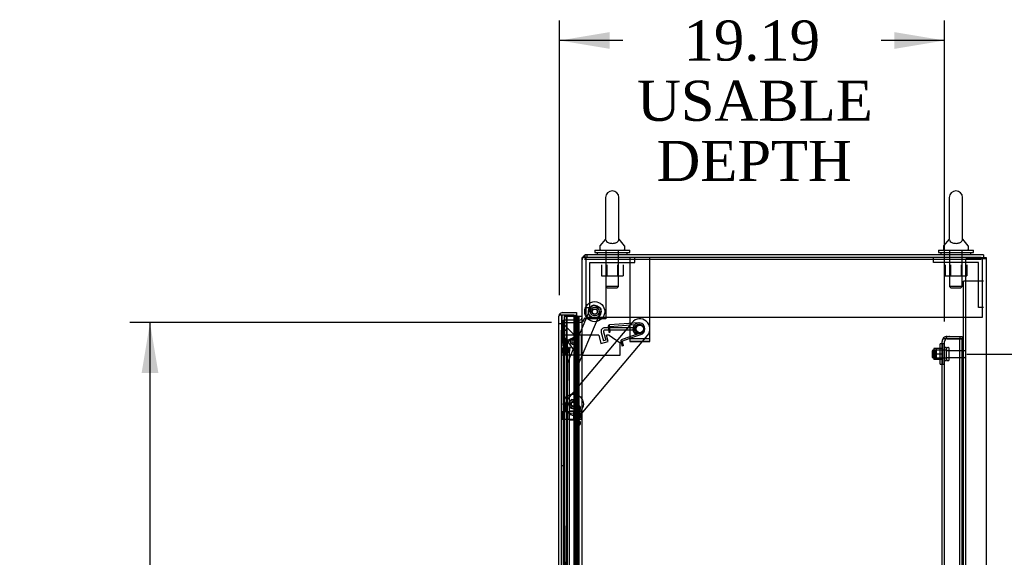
# Model space of a CAD drawing. Header units: inches. Extents: x 2 to 538, y -2 to 358.
# Tile 31 of 40: x 262 to 311, y 176 to 203. Entities that reach past the tile are written whole.
import ezdxf
from ezdxf.enums import TextEntityAlignment as Align
from ezdxf.lldxf.tags import DXFTag

# ---------------------------------------------------------------- set-up
doc = ezdxf.new("R2010")
doc.units = ezdxf.units.IN
doc.header["$MEASUREMENT"] = 0
for name, color, linetype in [('COM40146', 7, 'Continuous'), ('COM52825', 7, 'Continuous'), ('COM52831', 7, 'Continuous'), ('COM52832', 7, 'Continuous'), ('COM52840', 7, 'Continuous'), ('COM52847', 7, 'Continuous'), ('COM52848', 7, 'Continuous'), ('COM52849', 7, 'Continuous'), ('COM52854', 7, 'Continuous'), ('COM52855', 7, 'Continuous'), ('COM52856', 7, 'Continuous'), ('COM52857', 7, 'Continuous'), ('COM52858', 7, 'Continuous'), ('COM53520', 7, 'Continuous'), ('COM54578-80', 7, 'Continuous'), ('COM70333', 7, 'Continuous'), ('COM70334', 7, 'Continuous'), ('COM70782', 7, 'Continuous'), ('COM70839-6', 7, 'Continuous'), ('COM71126-2', 7, 'Continuous'), ('COM71130-2', 7, 'Continuous'), ('COM71131-2', 7, 'Continuous'), ('Default', 7, 'Continuous'), ('GSK11033', 7, 'Continuous'), ('NTS16526', 7, 'Continuous'), ('NTS166105', 7, 'Continuous'), ('NTS166905', 7, 'Continuous'), ('NTS18147', 7, 'Continuous'), ('ROL18050', 7, 'Continuous'), ('ROL87452', 7, 'Continuous'), ('RVT17750', 7, 'Continuous'), ('RVT17786', 7, 'Continuous'), ('SCS00680', 7, 'Continuous'), ('SCS191205', 7, 'Continuous'), ('SPR20245', 7, 'Continuous'), ('SPR20270', 7, 'Continuous'), ('STD26094', 7, 'Continuous'), ('STD26265', 7, 'Continuous'), ('WAF25059', 7, 'Continuous'), ('WAF25362', 7, 'Continuous'), ('WAF25376', 7, 'Continuous'), ('WAM254785', 7, 'Continuous'), ('WAM30038', 7, 'Continuous')]:
    doc.layers.add(name, color=color, linetype=linetype)
doc.styles.add('SEACAD_Times_New_Roman', font='times.ttf')
tags = doc.linetypes.add('HIDDEN2', pattern=[0.1875, 0.125, -0.0625]).pattern_tags.tags
tags[6:7] = [DXFTag(74, 4), DXFTag(75, 0), DXFTag(340, '0'), DXFTag(46, 0.0), DXFTag(50, 0.0), DXFTag(44, 0.0), DXFTag(45, 0.0)]
tags[4:5] = [DXFTag(74, 4), DXFTag(75, 0), DXFTag(340, '0'), DXFTag(46, 0.0), DXFTag(50, 0.0), DXFTag(44, 0.0), DXFTag(45, 0.0)]
doc.dimstyles.new('HAMMOND_(STH_-_540x360)', dxfattribs={"dimtxt": 2, "dimasz": 2.5, "dimexe": 1, "dimexo": 1, "dimgap": 0.5, "dimtad": 0, "dimtih": 1, "dimtoh": 1, "dimzin": 0, "dimdsep": 46, "dimtxsty": 'SEACAD_Times_New_Roman', "dimblk1": '_SE_FILLED', "dimblk2": '_SE_FILLED', "dimsah": 1, "dimcen": 1, "dimadec": 0, "dimazin": 0, "dimtfac": 0.8, "dimtofl": 0, "dimtmove": 0, "dimatfit": 3, "dimfxl": 1, "dimtolj": 1, "dimtzin": 0, "dimarcsym": 0})

# ---------------------------------------------------------------- blocks, each defined once
blk = doc.blocks.new('SE2')
at = {"layer": 'COM40146', "color": 7, "linetype": 'HIDDEN2'}
for p, q in [((307.891, 186.981), (307.84, 187.032)), ((307.964, 186.981), (307.84, 186.981)), ((308.016, 186.981), (307.891, 186.981)), ((308.016, 186.981), (307.965, 187.032)), ((308.143, 186.981), (307.965, 186.981)), ((308.143, 186.981), (308.016, 186.981)), ((308.018, 187.106), (308.143, 187.106)), ((308.018, 186.981), (308.018, 186.981)), ((308.018, 186.981), (308.143, 186.981)), ((308.143, 187.106), (308.768, 187.106)), ((308.143, 186.981), (308.143, 186.981)), ((308.143, 186.981), (308.768, 186.981)), ((308.768, 186.981), (308.143, 186.981)), ((308.643, 187.106), (308.643, 186.981)), ((308.643, 109.231), (308.643, 186.981)), ((308.768, 187.106), (308.768, 186.981)), ((308.768, 109.231), (308.768, 186.981)), ((307.768, 186.856), (307.768, 186.857)), ((307.768, 186.857), (307.768, 186.856)), ((307.768, 109.356), (307.768, 186.856)), ((307.893, 186.857), (307.893, 186.856)), ((307.893, 186.856), (307.893, 186.857)), ((307.893, 109.356), (307.893, 186.856))]:
    blk.add_line(p, q, dxfattribs=at)
for centre, start, end in [((308.018, 186.856), 135.4399, 179.8781), ((308.018, 186.856), 90, 135.4399), ((308.143, 186.856), 135.4399, 179.8781), ((308.143, 186.856), 90, 135.4399), ((308.018, 186.856), 179.9564, 180), ((308.143, 186.856), 179.9564, 180)]:
    blk.add_arc(centre, 0.25, start, end, dxfattribs=at)
for points in [[(307.84, 186.981), (307.818, 186.96), (307.799, 186.94), (307.775, 186.898), (307.769, 186.877), (307.768, 186.857)], [(307.965, 186.981), (307.943, 186.96), (307.924, 186.94), (307.9, 186.898), (307.894, 186.877), (307.893, 186.857)]]:
    blk.add_open_spline(points, degree=3, knots=[0, 0, 0, 0, 0.5, 0.5, 1, 1, 1, 1], dxfattribs=at)
at = {"layer": 'COM52825', "color": 7, "linetype": 'Continuous'}
for p, q in [((288.668, 108.104), (288.668, 188.109)), ((288.668, 188.109), (288.668, 188.109)), ((288.668, 188.109), (288.668, 188.109)), ((288.668, 188.109), (288.668, 188.109)), ((288.771, 188.169), (288.704, 188.218)), ((288.853, 188.169), (288.704, 188.169)), ((288.853, 188.169), (288.771, 188.169)), ((288.853, 188.294), (289.543, 188.294)), ((289.415, 188.169), (288.853, 188.169)), ((288.853, 188.169), (288.853, 188.169)), ((289.043, 188.169), (289.543, 188.169)), ((289.415, 188.106), (289.415, 188.169)), ((289.543, 188.294), (289.543, 188.169))]:
    blk.add_line(p, q, dxfattribs=at)
for start, end in [(143.806, 179.8792), (179.9411, 180), (90, 143.806)]:
    blk.add_arc((288.853, 188.109), 0.185, start, end, dxfattribs=at)
blk.add_open_spline([(288.704, 188.169), (288.693, 188.159), (288.684, 188.149), (288.675, 188.134), (288.672, 188.129), (288.669, 188.119), (288.668, 188.114), (288.668, 188.109)], degree=3, knots=[0, 0, 0, 0, 0.5, 0.5, 0.75, 0.75, 1, 1, 1, 1], dxfattribs=at)
at = {"layer": 'COM52831', "color": 7, "linetype": 'HIDDEN2'}
for p, q in [((292.205, 191.044), (292.205, 190.859)), ((293.205, 190.859), (293.205, 191.044)), ((292.205, 190.859), (292.205, 186.857)), ((293.205, 186.857), (293.205, 190.859)), ((292.205, 186.857), (293.205, 186.857))]:
    blk.add_line(p, q, dxfattribs=at)
blk.add_circle((292.705, 187.482), 0.203, dxfattribs=at)
at = {"layer": 'COM52832', "color": 7, "linetype": 'HIDDEN2'}
for p, q in [((293.205, 186.981), (292.205, 186.981)), ((292.205, 186.856), (292.205, 186.857)), ((293.205, 186.856), (292.205, 186.856)), ((293.205, 186.856), (293.205, 186.857))]:
    blk.add_line(p, q, dxfattribs=at)
for start, end in [(63.3984, 0), (0, 57.4472)]:
    blk.add_arc((292.705, 187.481), 0.203, start, end, dxfattribs=at)
at = {"layer": 'COM52840', "color": 7, "linetype": 'HIDDEN2'}
for p, q in [((292.455, 190.794), (292.455, 191.044)), ((307.33, 190.794), (307.33, 191.044)), ((290.205, 188.544), (290.205, 190.794)), ((290.205, 190.794), (292.455, 190.794)), ((309.58, 190.794), (307.33, 190.794)), ((309.58, 188.544), (309.58, 190.794)), ((289.955, 188.544), (290.205, 188.544)), ((309.83, 188.544), (309.58, 188.544))]:
    blk.add_line(p, q, dxfattribs=at)
at = {"layer": 'COM52847', "color": 7, "linetype": 'HIDDEN2'}
for p, q in [((288.793, 187.735), (288.668, 187.735)), ((288.837, 187.587), (288.9, 187.65)), ((288.86, 187.13), (288.86, 187.505)), ((288.9, 187.65), (288.938, 187.688)), ((288.938, 187.688), (289.497, 187.129)), ((289.08, 186.91), (288.86, 187.13)), ((289.345, 187.02), (289.08, 186.91)), ((289.101, 186.858), (289.366, 186.967)), ((289.396, 187.028), (289.459, 187.091)), ((289.409, 186.998), (289.497, 186.998)), ((289.497, 187.129), (289.459, 187.091)), ((289.497, 186.998), (289.551, 186.998)), ((289.551, 186.998), (289.551, 109.214)), ((289.101, 109.355), (289.101, 186.858))]:
    blk.add_line(p, q, dxfattribs=at)
at = {"layer": 'COM52847', "color": 7, "linetype": 'Continuous'}
for start, end in [(160.3302, 180), (143.806, 157.7463)]:
    blk.add_arc((288.853, 188.109), 0.185, start, end, dxfattribs=at)
at = {"layer": 'COM52847', "color": 7, "linetype": 'HIDDEN2'}
for centre, radius, start, end in [((288.266, 187.386), 0.605, 11.2793, 19.3992), ((287.861, 187.857), 1.059, 340.5877, 348.736), ((290.355, 185.513), 1.815, 119.6042, 123.8492), ((289.422, 186.695), 0.334, 94.4677, 103.4716), ((289.016, 188.748), 1.815, 281.1508, 285.3958), ((289.192, 187.252), 0.334, 301.5284, 310.5323), ((288.863, 186.737), 0.605, 25.6008, 28.7257), ((289.366, 186.998), 0.06, 0, 45), ((289.366, 186.998), 0.185, 0, 45)]:
    blk.add_arc(centre, radius, start, end, dxfattribs=at)
at = {"layer": 'COM52848', "color": 7, "linetype": 'HIDDEN2'}
for p, q in [((309.118, 189.856), (308.83, 189.856)), ((308.83, 105.231), (308.83, 189.856)), ((309.83, 189.856), (309.118, 189.856))]:
    blk.add_line(p, q, dxfattribs=at)
at = {"layer": 'COM52849', "color": 7, "linetype": 'HIDDEN2'}
for p, q in [((309.243, 190.981), (308.955, 190.981)), ((308.955, 105.231), (308.955, 190.981)), ((309.955, 190.981), (309.243, 190.981))]:
    blk.add_line(p, q, dxfattribs=at)
at = {"layer": 'COM52854', "color": 7, "linetype": 'HIDDEN2'}
for p, q in [((292.518, 187.544), (290.954, 187.544)), ((292.518, 187.419), (292.518, 187.544)), ((290.775, 187.311), (290.889, 186.886)), ((290.896, 187.344), (291.009, 186.919)), ((292.518, 187.419), (290.954, 187.419)), ((291.009, 186.919), (290.889, 186.886))]:
    blk.add_line(p, q, dxfattribs=at)
for radius in [0.185, 0.06]:
    blk.add_arc((290.954, 187.359), radius, 90, 195, dxfattribs=at)
at = {"layer": 'COM52855', "color": 7, "linetype": 'HIDDEN2'}
for p, q in [((291.018, 191.044), (291.018, 187.981)), ((291.018, 187.981), (289.955, 187.981))]:
    blk.add_line(p, q, dxfattribs=at)
at = {"layer": 'COM52856', "color": 7, "linetype": 'HIDDEN2'}
for p, q in [((288.918, 187.169), (288.793, 187.169)), ((288.978, 187.169), (288.918, 187.169)), ((288.918, 186.169), (288.918, 187.169)), ((289.793, 187.169), (288.978, 187.169)), ((289.793, 186.169), (289.793, 187.169)), ((288.918, 186.169), (288.793, 186.169)), ((288.978, 186.169), (288.918, 186.169)), ((289.793, 186.169), (288.978, 186.169))]:
    blk.add_line(p, q, dxfattribs=at)
at = {"layer": 'COM52857', "color": 7, "linetype": 'HIDDEN2'}
for p, q in [((292.323, 187.804), (289.102, 183.979)), ((289.867, 183.335), (293.088, 187.16))]:
    blk.add_line(p, q, dxfattribs=at)
for centre, radius in [((292.705, 187.482), 0.195), ((289.389, 183.738), 0.141)]:
    blk.add_circle(centre, radius, dxfattribs=at)
for centre, start, end in [((292.705, 187.482), 319.9, 139.9), ((289.485, 183.657), 139.9, 319.9)]:
    blk.add_arc(centre, 0.5, start, end, dxfattribs=at)
at = {"layer": 'COM52858', "color": 7, "linetype": 'HIDDEN2'}
for p, q in [((288.893, 186.669), (288.793, 186.669)), ((288.893, 180.669), (288.893, 186.669)), ((288.893, 180.669), (288.793, 180.669))]:
    blk.add_line(p, q, dxfattribs=at)
at = {"layer": 'COM53520', "color": 7, "linetype": 'HIDDEN2'}
blk.add_circle((292.705, 187.482), 0.188, dxfattribs=at)
at = {"layer": 'COM54578-80', "color": 7, "linetype": 'HIDDEN2'}
for p, q in [((289.415, 188.106), (288.928, 188.106)), ((288.928, 188.106), (288.928, 108.106)), ((289.482, 188.106), (289.482, 187.106)), ((289.522, 187.106), (289.522, 188.106)), ((289.582, 187.106), (289.582, 188.106)), ((289.649, 187.106), (289.649, 188.106)), ((289.658, 188.106), (289.658, 187.106)), ((289.482, 187.106), (289.482, 108.106)), ((289.532, 186.106), (289.532, 187.106)), ((289.574, 186.106), (289.574, 187.106)), ((289.582, 108.106), (289.582, 187.106)), ((289.477, 186.107), (289.522, 186.107)), ((289.649, 186.107), (289.522, 186.107)), ((289.522, 185.106), (289.522, 186.105)), ((289.649, 186.105), (289.649, 186.106)), ((289.649, 185.106), (289.649, 186.105)), ((289.658, 186.106), (289.658, 185.106)), ((289.532, 184.106), (289.532, 185.106)), ((289.574, 184.106), (289.574, 185.106)), ((289.477, 184.107), (289.522, 184.107)), ((289.649, 184.107), (289.522, 184.107)), ((289.522, 183.106), (289.522, 184.105)), ((289.649, 184.105), (289.649, 184.106)), ((289.649, 183.106), (289.649, 184.105)), ((289.658, 184.106), (289.658, 183.106)), ((289.532, 182.106), (289.532, 183.106)), ((289.574, 182.106), (289.574, 183.106)), ((289.477, 182.107), (289.522, 182.107)), ((289.649, 182.107), (289.522, 182.107)), ((289.522, 181.106), (289.522, 182.105)), ((289.649, 182.105), (289.649, 182.106)), ((289.649, 181.106), (289.649, 182.105)), ((289.658, 182.106), (289.658, 181.106)), ((289.532, 180.106), (289.532, 181.106)), ((289.574, 180.106), (289.574, 181.106)), ((289.477, 180.107), (289.522, 180.107)), ((289.649, 180.107), (289.522, 180.107)), ((289.522, 179.106), (289.522, 180.105)), ((289.649, 180.105), (289.649, 180.106)), ((289.649, 179.106), (289.649, 180.105)), ((289.658, 180.106), (289.658, 179.106)), ((289.532, 178.106), (289.532, 179.106)), ((289.574, 178.106), (289.574, 179.106)), ((289.477, 178.107), (289.522, 178.107)), ((289.649, 178.107), (289.522, 178.107)), ((289.522, 177.106), (289.522, 178.105)), ((289.649, 178.105), (289.649, 178.106)), ((289.649, 177.106), (289.649, 178.105)), ((289.658, 178.106), (289.658, 177.106)), ((289.532, 176.106), (289.532, 177.106)), ((289.574, 176.106), (289.574, 177.106)), ((289.477, 176.107), (289.522, 176.107)), ((289.649, 176.107), (289.522, 176.107)), ((289.649, 176.105), (289.649, 176.106)), ((289.658, 176.106), (289.658, 175.106))]:
    blk.add_line(p, q, dxfattribs=at)
at = {"layer": 'COM54578-80', "color": 7, "linetype": 'Continuous'}
for p, q in [((289.619, 188.106), (289.415, 188.106)), ((289.415, 188.106), (289.415, 187.106)), ((289.47, 188.115), (289.47, 188.141)), ((289.47, 188.141), (289.52, 188.141)), ((289.52, 188.115), (289.47, 188.115)), ((289.482, 188.115), (289.482, 188.106)), ((289.52, 188.141), (289.545, 188.141)), ((289.52, 188.115), (289.545, 188.115)), ((289.545, 188.141), (289.595, 188.141)), ((289.595, 188.115), (289.545, 188.115)), ((289.582, 188.106), (289.582, 188.115)), ((289.595, 188.141), (289.595, 188.115)), ((289.83, 188.106), (289.619, 188.106)), ((289.619, 188.106), (289.619, 187.106)), ((289.415, 187.106), (289.415, 186.105)), ((289.415, 187.106), (289.649, 187.106)), ((289.415, 187.106), (289.415, 187.106)), ((289.619, 187.106), (289.415, 187.106)), ((289.477, 187.106), (289.477, 187.106)), ((289.482, 187.106), (289.482, 187.106)), ((289.582, 187.106), (289.582, 187.106)), ((289.663, 187.106), (289.619, 187.106)), ((289.649, 186.106), (289.649, 187.106)), ((289.658, 186.106), (289.658, 187.106)), ((289.663, 187.106), (289.663, 186.106)), ((289.619, 186.106), (289.415, 186.106)), ((289.415, 186.106), (289.415, 185.106)), ((289.649, 186.105), (289.415, 186.105)), ((289.619, 186.106), (289.619, 185.106)), ((289.663, 186.106), (289.619, 186.106)), ((289.415, 185.106), (289.415, 184.105)), ((289.619, 185.106), (289.415, 185.106)), ((289.619, 185.106), (289.415, 185.106)), ((289.663, 185.106), (289.619, 185.106)), ((289.649, 184.106), (289.649, 185.106)), ((289.658, 184.106), (289.658, 185.106)), ((289.663, 185.106), (289.663, 184.106)), ((289.619, 184.106), (289.415, 184.106)), ((289.415, 184.106), (289.415, 183.106)), ((289.649, 184.105), (289.415, 184.105)), ((289.619, 184.106), (289.619, 183.106)), ((289.663, 184.106), (289.619, 184.106)), ((289.415, 183.106), (289.415, 182.105)), ((289.619, 183.106), (289.415, 183.106)), ((289.619, 183.106), (289.415, 183.106)), ((289.663, 183.106), (289.619, 183.106)), ((289.649, 182.106), (289.649, 183.106)), ((289.658, 182.106), (289.658, 183.106)), ((289.663, 183.106), (289.663, 182.106)), ((289.619, 182.106), (289.415, 182.106)), ((289.415, 182.106), (289.415, 181.106)), ((289.649, 182.105), (289.415, 182.105)), ((289.619, 182.106), (289.619, 181.106)), ((289.663, 182.106), (289.619, 182.106)), ((289.415, 181.106), (289.415, 180.105)), ((289.619, 181.106), (289.415, 181.106)), ((289.619, 181.106), (289.415, 181.106)), ((289.663, 181.106), (289.619, 181.106)), ((289.649, 180.106), (289.649, 181.106)), ((289.658, 180.106), (289.658, 181.106)), ((289.663, 181.106), (289.663, 180.106)), ((289.619, 180.106), (289.415, 180.106)), ((289.415, 180.106), (289.415, 179.106)), ((289.649, 180.105), (289.415, 180.105)), ((289.619, 180.106), (289.619, 179.106)), ((289.663, 180.106), (289.619, 180.106)), ((289.415, 179.106), (289.415, 178.105)), ((289.619, 179.106), (289.415, 179.106)), ((289.619, 179.106), (289.415, 179.106)), ((289.663, 179.106), (289.619, 179.106)), ((289.649, 178.106), (289.649, 179.106)), ((289.658, 178.106), (289.658, 179.106)), ((289.663, 179.106), (289.663, 178.106)), ((289.619, 178.106), (289.415, 178.106)), ((289.415, 178.106), (289.415, 177.106)), ((289.649, 178.105), (289.415, 178.105)), ((289.619, 178.106), (289.619, 177.106)), ((289.663, 178.106), (289.619, 178.106)), ((289.415, 177.106), (289.415, 176.105)), ((289.619, 177.106), (289.415, 177.106)), ((289.619, 177.106), (289.415, 177.106)), ((289.663, 177.106), (289.619, 177.106)), ((289.649, 176.106), (289.649, 177.106)), ((289.658, 176.106), (289.658, 177.106)), ((289.663, 177.106), (289.663, 176.106)), ((289.619, 176.106), (289.415, 176.106)), ((289.415, 176.106), (289.415, 175.106)), ((289.619, 176.106), (289.619, 175.106)), ((289.663, 176.106), (289.619, 176.106))]:
    blk.add_line(p, q, dxfattribs=at)
at = {"layer": 'COM70333', "color": 7, "linetype": 'HIDDEN2'}
for p, q in [((290.018, 191.044), (290.018, 188.044)), ((309.768, 191.044), (309.768, 188.044)), ((309.768, 188.044), (290.018, 188.044))]:
    blk.add_line(p, q, dxfattribs=at)
at = {"layer": 'COM70334', "color": 7, "linetype": 'HIDDEN2'}
for p in [(289.955, 190.949), (309.705, 191.044)]:
    blk.add_line(p, (309.705, 190.949), dxfattribs=at)
at = {"layer": 'COM70782', "color": 7, "linetype": 'HIDDEN2'}
for p, q in [((288.981, 186.982), (288.793, 186.982)), ((288.981, 186.169), (288.981, 186.982)), ((290.656, 187.169), (289.793, 187.169)), ((290.656, 187.169), (290.766, 186.76)), ((291.128, 186.857), (291.044, 187.169)), ((291.169, 187.169), (291.044, 187.169)), ((291.169, 187.169), (291.731, 186.794)), ((290.766, 186.76), (291.128, 186.857)), ((291.731, 186.169), (291.731, 186.794)), ((289.793, 186.169), (291.731, 186.169))]:
    blk.add_line(p, q, dxfattribs=at)
at = {"layer": 'COM70839-6', "color": 7, "linetype": 'HIDDEN2'}
for p, q in [((289.129, 185.865), (290.286, 188.584)), ((290.45, 188.65), (290.709, 188.54)), ((289.65, 185.731), (290.775, 188.377)), ((288.787, 150.236), (289.119, 185.817)), ((289.305, 148.856), (289.65, 185.731))]:
    blk.add_line(p, q, dxfattribs=at)
blk.add_circle((290.455, 188.343), 0.129, dxfattribs=at)
for centre, start, end in [((290.401, 188.535), 66.9526, 156.9526), ((290.66, 188.425), 336.9526, 66.9526), ((289.244, 185.816), 156.9526, 179.4646)]:
    blk.add_arc(centre, 0.125, start, end, dxfattribs=at)
at = {"layer": 'COM71126-2', "color": 7, "linetype": 'Continuous'}
for p, q in [((289.83, 105.169), (289.83, 191.044)), ((290.08, 191.044), (289.83, 191.044)), ((309.705, 191.044), (290.08, 191.044)), ((309.705, 191.044), (309.955, 191.044)), ((309.955, 191.044), (309.955, 105.169))]:
    blk.add_line(p, q, dxfattribs=at)
at = {"layer": 'COM71126-2', "color": 7, "linetype": 'HIDDEN2'}
for p, q in [((288.893, 187.794), (289.705, 187.794)), ((288.893, 108.419), (288.893, 187.794)), ((289.83, 187.794), (289.705, 187.794))]:
    blk.add_line(p, q, dxfattribs=at)
at = {"layer": 'COM71130-2', "color": 7, "linetype": 'HIDDEN2'}
for p, q in [((290.08, 191.169), (290.081, 191.169)), ((290.08, 191.044), (290.081, 191.044)), ((290.081, 191.044), (290.081, 191.169))]:
    blk.add_line(p, q, dxfattribs=at)
at = {"layer": 'COM71131-2', "color": 7, "linetype": 'Continuous'}
for p, q in [((309.83, 191.169), (289.955, 191.169)), ((289.955, 191.169), (289.955, 191.044)), ((309.83, 191.169), (309.83, 191.044))]:
    blk.add_line(p, q, dxfattribs=at)
at = {"layer": 'COM71131-2', "color": 7, "linetype": 'HIDDEN2'}
for p in [(288.893, 187.794), (289.705, 187.919)]:
    blk.add_line(p, (288.893, 187.919), dxfattribs=at)
for centre, radius, start, end in [((290.08, 190.919), 0.25, 150, 180), ((290.08, 190.919), 0.125, 90, 180), ((289.705, 188.044), 0.25, 270, 0), ((289.705, 188.044), 0.125, 270, 0)]:
    blk.add_arc(centre, radius, start, end, dxfattribs=at)
at = {"layer": 'COM71131-2', "color": 7, "linetype": 'Continuous'}
blk.add_arc((290.08, 190.919), 0.25, 120, 150, dxfattribs=at)
at = {"layer": 'GSK11033', "color": 7, "linetype": 'Continuous'}
for p, q in [((289.043, 188.169), (288.793, 188.169)), ((288.793, 188.169), (288.793, 188.169)), ((289.043, 188.169), (289.043, 188.169)), ((289.071, 188.169), (289.071, 188.169))]:
    blk.add_line(p, q, dxfattribs=at)
at = {"layer": 'GSK11033', "color": 7, "linetype": 'HIDDEN2'}
for p, q in [((288.793, 188.169), (288.793, 187.419)), ((289.071, 188.169), (288.821, 188.169)), ((288.821, 188.169), (288.821, 186.823)), ((289.043, 187.419), (289.043, 188.169)), ((289.071, 188.169), (289.071, 188.169)), ((289.071, 188.169), (289.071, 186.902)), ((288.793, 108.794), (288.793, 187.419)), ((289.043, 187.419), (288.793, 187.419)), ((288.793, 187.419), (289.043, 187.419)), ((289.043, 108.794), (289.043, 187.419)), ((288.821, 186.823), (289.176, 186.315)), ((289.071, 186.902), (289.426, 186.394)), ((289.176, 186.315), (289.176, 109.898))]:
    blk.add_line(p, q, dxfattribs=at)
at = {"layer": 'NTS16526', "color": 7, "linetype": 'HIDDEN2'}
for p, q in [((289.223, 183.878), (289.142, 183.782)), ((289.142, 183.782), (289.185, 183.664)), ((289.185, 183.664), (289.227, 183.546)), ((289.304, 183.974), (289.223, 183.878)), ((289.227, 183.546), (289.351, 183.524)), ((289.427, 183.952), (289.304, 183.974)), ((289.351, 183.524), (289.475, 183.502)), ((289.551, 183.93), (289.427, 183.952)), ((289.475, 183.502), (289.556, 183.598)), ((289.594, 183.812), (289.551, 183.93)), ((289.556, 183.598), (289.636, 183.694)), ((289.636, 183.694), (289.594, 183.812))]:
    blk.add_line(p, q, dxfattribs=at)
for radius in [0.217, 0.0979]:
    blk.add_circle((289.389, 183.738), radius, dxfattribs=at)
at = {"layer": 'NTS166105', "color": 7, "linetype": 'HIDDEN2'}
for p, q in [((307.352, 186.505), (307.352, 186.23)), ((307.477, 186.505), (307.352, 186.505)), ((307.477, 186.505), (307.477, 186.23)), ((307.797, 186.505), (307.477, 186.505)), ((307.352, 186.23), (307.352, 185.955)), ((307.477, 186.23), (307.352, 186.23)), ((307.477, 185.955), (307.352, 185.955)), ((307.477, 186.23), (307.477, 185.955)), ((307.797, 186.23), (307.477, 186.23)), ((307.797, 185.955), (307.477, 185.955))]:
    blk.add_line(p, q, dxfattribs=at)
at = {"layer": 'NTS166905', "color": 7, "linetype": 'HIDDEN2'}
for p, q in [((290.795, 190.669), (290.795, 190.124)), ((291.067, 190.669), (291.067, 190.124)), ((291.593, 190.669), (291.593, 190.124)), ((291.868, 190.669), (291.868, 190.124)), ((307.92, 190.669), (307.92, 190.124)), ((308.192, 190.669), (308.192, 190.124)), ((308.718, 190.669), (308.718, 190.124)), ((308.993, 190.669), (308.993, 190.124)), ((290.795, 190.124), (291.067, 190.124)), ((291.067, 190.124), (291.593, 190.124)), ((291.593, 190.124), (291.868, 190.124)), ((307.92, 190.124), (308.192, 190.124)), ((308.192, 190.124), (308.718, 190.124)), ((308.718, 190.124), (308.993, 190.124))]:
    blk.add_line(p, q, dxfattribs=at)
at = {"layer": 'NTS18147', "color": 7, "linetype": 'HIDDEN2'}
for p, q in [((289.626, 183.664), (289.626, 183.669)), ((289.689, 183.669), (289.626, 183.669)), ((289.626, 183.664), (289.626, 183.475)), ((289.626, 183.664), (289.689, 183.664)), ((289.689, 183.664), (289.689, 183.669)), ((289.751, 183.515), (289.751, 183.57)), ((289.188, 182.949), (289.188, 183.389)), ((289.626, 183.389), (289.188, 183.389)), ((289.626, 183.475), (289.626, 183.358)), ((289.689, 183.475), (289.626, 183.475)), ((289.626, 183.358), (289.626, 182.98)), ((289.626, 183.358), (289.689, 183.358)), ((289.689, 183.358), (289.689, 183.475)), ((289.188, 182.949), (289.626, 182.949)), ((289.626, 182.98), (289.626, 182.862)), ((289.689, 182.98), (289.626, 182.98)), ((289.626, 182.862), (289.626, 182.673)), ((289.626, 182.862), (289.689, 182.862)), ((289.626, 182.673), (289.626, 182.669)), ((289.689, 182.673), (289.626, 182.673)), ((289.626, 182.669), (289.689, 182.669)), ((289.689, 182.862), (289.689, 182.98)), ((289.689, 182.673), (289.689, 182.669)), ((289.751, 182.768), (289.751, 182.822))]:
    blk.add_line(p, q, dxfattribs=at)
blk.add_arc((289.432, 183.169), 0.318, 323.6338, 36.3662, dxfattribs=at)
for centre, start_param, end_param in [((289.432, 183.57), 2.506883, 3.776302), ((289.432, 183.515), 2.506883, 3.141593), ((289.432, 182.822), 3.141593, 3.776302), ((289.432, 182.768), 2.506883, 3.776302)]:
    blk.add_ellipse(centre, major_axis=(-0.318, 0), ratio=0.5, start_param=start_param, end_param=end_param, dxfattribs=at)
at = {"layer": 'ROL18050', "color": 7, "linetype": 'HIDDEN2'}
blk.add_circle((289.389, 183.738), 0.5, dxfattribs=at)
at = {"layer": 'ROL87452', "color": 7, "linetype": 'HIDDEN2'}
blk.add_circle((290.455, 188.343), 0.5, dxfattribs=at)
at = {"layer": 'RVT17750', "color": 7, "linetype": 'HIDDEN2'}
for radius in [0.167, 0.0938]:
    blk.add_circle((289.418, 186.857), radius, dxfattribs=at)
at = {"layer": 'RVT17786', "color": 7, "linetype": 'HIDDEN2'}
for radius in [0.217, 0.125]:
    blk.add_circle((290.455, 188.343), radius, dxfattribs=at)
at = {"layer": 'SCS00680', "color": 7, "linetype": 'Continuous'}
for p, q in [((290.999, 194.028), (290.999, 191.958)), ((291.662, 191.957), (291.662, 194.028)), ((308.124, 194.028), (308.124, 191.958)), ((308.787, 191.957), (308.787, 194.028)), ((290.99, 191.947), (290.719, 191.62)), ((290.999, 191.958), (290.999, 191.957)), ((291.662, 191.956), (291.662, 191.957)), ((291.942, 191.62), (291.671, 191.947)), ((308.115, 191.947), (307.844, 191.62)), ((308.124, 191.958), (308.124, 191.957)), ((308.787, 191.956), (308.787, 191.957)), ((309.067, 191.62), (308.796, 191.947)), ((290.705, 191.582), (290.705, 191.463)), ((291.955, 191.463), (291.955, 191.582)), ((307.83, 191.582), (307.83, 191.463)), ((309.08, 191.463), (309.08, 191.582))]:
    blk.add_line(p, q, dxfattribs=at)
at = {"layer": 'SCS00680', "color": 7, "linetype": 'HIDDEN2'}
for p, q in [((291.018, 191.403), (291.018, 189.588)), ((291.642, 189.588), (291.642, 191.403)), ((308.143, 191.403), (308.143, 189.588)), ((308.767, 189.588), (308.767, 191.403)), ((291.642, 189.588), (291.018, 189.588)), ((291.018, 189.588), (291.078, 189.528)), ((291.078, 189.528), (291.582, 189.528)), ((291.582, 189.528), (291.642, 189.588)), ((308.767, 189.588), (308.143, 189.588)), ((308.143, 189.588), (308.203, 189.528)), ((308.203, 189.528), (308.707, 189.528)), ((308.707, 189.528), (308.767, 189.588))]:
    blk.add_line(p, q, dxfattribs=at)
at = {"layer": 'SCS00680', "color": 7, "linetype": 'Continuous'}
for centre, radius, start, end in [((291.33, 194.028), 0.331, 0, 180), ((308.455, 194.028), 0.331, 0, 180), ((290.765, 191.582), 0.06, 140.3214, 180), ((290.765, 191.463), 0.06, 180, 270), ((291.895, 191.463), 0.06, 270, 0), ((291.895, 191.582), 0.06, 0, 39.6786), ((307.89, 191.582), 0.06, 140.3214, 180), ((307.89, 191.463), 0.06, 180, 270), ((309.02, 191.463), 0.06, 270, 0), ((309.02, 191.582), 0.06, 0, 39.6786)]:
    blk.add_arc(centre, radius, start, end, dxfattribs=at)
for points, knots in [([(290.999, 191.963), (290.999, 191.96), (290.999, 191.956), (291, 191.943), (291.001, 191.931), (291.01, 191.894), (291.023, 191.865), (291.074, 191.813), (291.111, 191.788), (291.212, 191.753), (291.277, 191.743), (291.406, 191.745), (291.468, 191.758), (291.516, 191.777)], [0.7026548, 0.7026548, 0.7026548, 0.7026548, 0.71875, 0.71875, 0.75, 0.75, 0.8125, 0.8125, 0.875, 0.875, 0.9375, 0.9375, 1, 1, 1, 1]), ([(291.516, 191.777), (291.564, 191.796), (291.598, 191.821), (291.643, 191.874), (291.654, 191.902), (291.661, 191.938), (291.662, 191.949), (291.662, 191.96), (291.662, 191.962), (291.662, 191.964)], [0, 0, 0, 0, 0.0625, 0.0625, 0.125, 0.125, 0.15625, 0.15625, 0.1689368, 0.1689368, 0.1689368, 0.1689368]), ([(308.124, 191.963), (308.124, 191.96), (308.124, 191.956), (308.125, 191.943), (308.126, 191.931), (308.135, 191.894), (308.148, 191.865), (308.199, 191.813), (308.236, 191.788), (308.337, 191.753), (308.402, 191.743), (308.531, 191.745), (308.593, 191.758), (308.641, 191.777)], [0.7026548, 0.7026548, 0.7026548, 0.7026548, 0.71875, 0.71875, 0.75, 0.75, 0.8125, 0.8125, 0.875, 0.875, 0.9375, 0.9375, 1, 1, 1, 1]), ([(308.641, 191.777), (308.689, 191.796), (308.723, 191.821), (308.768, 191.874), (308.779, 191.902), (308.786, 191.938), (308.787, 191.949), (308.787, 191.96), (308.787, 191.962), (308.787, 191.964)], [0, 0, 0, 0, 0.0625, 0.0625, 0.125, 0.125, 0.15625, 0.15625, 0.1689368, 0.1689368, 0.1689368, 0.1689368])]:
    blk.add_open_spline(points, degree=3, knots=knots, dxfattribs=at)
at = {"layer": 'SCS191205', "color": 7, "linetype": 'HIDDEN2'}
for radius in [0.233, 0.125]:
    blk.add_circle((289.389, 183.738), radius, dxfattribs=at)
at = {"layer": 'SPR20245', "color": 7, "linetype": 'HIDDEN2'}
for p, q in [((291.2, 187.644), (291.13, 187.639)), ((291.13, 187.639), (291.14, 187.51)), ((291.14, 187.51), (291.151, 187.345)), ((292.634, 187.781), (291.198, 187.679)), ((291.209, 187.514), (291.2, 187.644)), ((291.203, 187.609), (292.45, 187.698)), ((291.221, 187.35), (291.209, 187.514)), ((291.801, 186.944), (291.793, 186.941)), ((291.828, 186.953), (291.801, 186.944)), ((292.155, 187.066), (291.828, 186.953)), ((291.85, 186.887), (292.178, 187)), ((292.291, 187.113), (292.155, 187.066)), ((292.178, 187), (292.313, 187.047)), ((292.73, 187.264), (292.291, 187.113)), ((292.313, 187.047), (292.753, 187.198)), ((292.73, 187.264), (292.753, 187.198)), ((291.749, 186.853), (291.828, 186.626)), ((291.816, 186.875), (291.824, 186.878)), ((291.894, 186.648), (291.816, 186.875)), ((291.824, 186.878), (291.85, 186.887)), ((291.894, 186.648), (291.828, 186.626))]:
    blk.add_line(p, q, dxfattribs=at)
for centre, radius, start, end in [((291.203, 187.609), 0.07, 94.06, 154.06), ((292.655, 187.482), 0.3, 0, 249.2791), ((292.655, 187.482), 0.23, 26.0703, 336.0148), ((292.655, 187.482), 0.3, 288.9997, 0), ((291.186, 187.347), 0.035, 184.06, 4.06), ((291.816, 186.875), 0.07, 109, 199)]:
    blk.add_arc(centre, radius, start, end, dxfattribs=at)
at = {"layer": 'SPR20270', "color": 7, "linetype": 'HIDDEN2'}
blk.add_circle((289.215, 186.539), 0.0162, dxfattribs=at)
blk.add_arc((288.81, 186.539), 0.0163, 90, 269.9669, dxfattribs=at)
for points, knots in [([(288.802, 186.523), (288.802, 186.523), (288.801, 186.522), (288.801, 186.518), (288.805, 186.498), (288.809, 186.464), (288.814, 186.421), (288.818, 186.379), (288.825, 186.331), (288.826, 186.304), (288.84, 186.284), (288.854, 186.281), (288.864, 186.287), (288.872, 186.302), (288.876, 186.326), (288.881, 186.369), (288.886, 186.41), (288.889, 186.44), (288.891, 186.455), (288.891, 186.456)], [0.0089708, 0.0089708, 0.0089708, 0.0089708, 0.0096746, 0.0152049, 0.0241506, 0.0354527, 0.0467169, 0.0578317, 0.0686432, 0.0868165, 0.0956306, 0.0997649, 0.104511, 0.1107796, 0.1277085, 0.1383534, 0.1493111, 0.1605014, 0.1612754, 0.1612754, 0.1612754, 0.1612754]), ([(288.86, 186.312), (288.86, 186.313), (288.86, 186.315), (288.858, 186.326), (288.854, 186.351), (288.85, 186.382), (288.846, 186.416), (288.843, 186.45), (288.839, 186.482), (288.834, 186.516), (288.827, 186.54), (288.818, 186.553), (288.813, 186.555), (288.81, 186.555)], [0.90828865, 0.90828865, 0.90828865, 0.90828865, 0.9118154, 0.91976844, 0.92900678, 0.93818349, 0.94704472, 0.9555679, 0.96408428, 0.97402057, 0.98591563, 0.99272022, 1, 1, 1, 1]), ([(288.942, 186.312), (288.942, 186.312), (288.942, 186.312), (288.94, 186.317), (288.938, 186.329), (288.935, 186.349), (288.932, 186.376), (288.929, 186.407), (288.925, 186.442), (288.921, 186.475), (288.916, 186.513), (288.912, 186.537), (288.904, 186.551), (288.896, 186.555), (288.889, 186.556), (288.881, 186.553), (288.874, 186.546), (288.871, 186.537), (288.867, 186.523), (288.864, 186.502), (288.86, 186.474), (288.857, 186.44), (288.853, 186.408), (288.851, 186.389), (288.85, 186.382)], [0.7095407, 0.7095407, 0.7095407, 0.7095407, 0.7114417, 0.7146718, 0.7214947, 0.7288758, 0.736805, 0.7452207, 0.75396, 0.7630329, 0.7724513, 0.7891885, 0.7954259, 0.7983357, 0.8012124, 0.8041749, 0.8072445, 0.81378, 0.8210619, 0.8290332, 0.8377281, 0.8467957, 0.8560123, 0.8621119, 0.8621119, 0.8621119, 0.8621119]), ([(288.88, 186.526), (288.88, 186.526), (288.88, 186.525), (288.882, 186.518), (288.885, 186.501), (288.889, 186.471), (288.893, 186.433), (288.898, 186.39), (288.903, 186.349), (288.907, 186.317), (288.912, 186.297), (288.919, 186.285), (288.93, 186.281), (288.941, 186.284), (288.951, 186.296), (288.954, 186.311), (288.96, 186.346), (288.964, 186.385), (288.968, 186.424), (288.971, 186.447), (288.972, 186.456)], [0.2089474, 0.2089474, 0.2089474, 0.2089474, 0.2113802, 0.2154716, 0.2239077, 0.2335691, 0.2439829, 0.2549477, 0.2664574, 0.2781061, 0.2881188, 0.2960871, 0.3001573, 0.303849, 0.307715, 0.3210679, 0.3323842, 0.34361, 0.355139, 0.361949, 0.361949, 0.361949, 0.361949]), ([(289.023, 186.311), (289.023, 186.311), (289.023, 186.311), (289.021, 186.317), (289.018, 186.337), (289.014, 186.367), (289.01, 186.402), (289.006, 186.438), (289.003, 186.471), (288.999, 186.499), (288.995, 186.522), (288.992, 186.537), (288.986, 186.55), (288.975, 186.555), (288.967, 186.555), (288.954, 186.547), (288.951, 186.534), (288.947, 186.513), (288.943, 186.488), (288.94, 186.458), (288.936, 186.424), (288.933, 186.398), (288.932, 186.385), (288.931, 186.382)], [0.5078929, 0.5078929, 0.5078929, 0.5078929, 0.5084059, 0.5153686, 0.5249056, 0.5346531, 0.544084, 0.5531581, 0.5619391, 0.5704947, 0.5788553, 0.5869141, 0.5944106, 0.5980528, 0.6011944, 0.6058739, 0.6171908, 0.625178, 0.6335522, 0.6421174, 0.6509012, 0.6598325, 0.6620129, 0.6620129, 0.6620129, 0.6620129]), ([(288.962, 186.525), (288.962, 186.525), (288.962, 186.524), (288.964, 186.513), (288.969, 186.482), (288.973, 186.441), (288.978, 186.398), (288.982, 186.36), (288.986, 186.33), (288.99, 186.309), (288.993, 186.296), (289.005, 186.282), (289.019, 186.282), (289.034, 186.296), (289.036, 186.318), (289.043, 186.361), (289.047, 186.404), (289.051, 186.436), (289.053, 186.452), (289.053, 186.456)], [0.4082275, 0.4082275, 0.4082275, 0.4082275, 0.4097502, 0.4193798, 0.4307441, 0.4422217, 0.4532111, 0.4636333, 0.4731219, 0.4815301, 0.4894478, 0.4968173, 0.5014481, 0.5074552, 0.525374, 0.5371697, 0.5484124, 0.5591564, 0.561857, 0.561857, 0.561857, 0.561857]), ([(289.104, 186.311), (289.104, 186.311), (289.104, 186.312), (289.102, 186.319), (289.099, 186.337), (289.096, 186.363), (289.092, 186.395), (289.088, 186.43), (289.085, 186.464), (289.081, 186.494), (289.077, 186.519), (289.073, 186.537), (289.067, 186.549), (289.06, 186.555), (289.045, 186.555), (289.038, 186.547), (289.032, 186.533), (289.028, 186.513), (289.024, 186.485), (289.02, 186.451), (289.016, 186.416), (289.014, 186.393), (289.012, 186.382)], [0.3079058, 0.3079058, 0.3079058, 0.3079058, 0.3095898, 0.3165888, 0.3244189, 0.3330451, 0.3419944, 0.3509607, 0.3599426, 0.3689211, 0.3774311, 0.3853635, 0.3927788, 0.3983344, 0.4020757, 0.4083561, 0.4162794, 0.4249904, 0.4344818, 0.4439088, 0.4531646, 0.4618577, 0.4618577, 0.4618577, 0.4618577]), ([(289.042, 186.527), (289.042, 186.527), (289.043, 186.525), (289.045, 186.514), (289.049, 186.489), (289.054, 186.451), (289.058, 186.407), (289.063, 186.365), (289.068, 186.328), (289.073, 186.302), (289.079, 186.285), (289.097, 186.281), (289.114, 186.293), (289.116, 186.311), (289.122, 186.342), (289.126, 186.378), (289.13, 186.417), (289.133, 186.444), (289.134, 186.456)], [0.6081062, 0.6081062, 0.6081062, 0.6081062, 0.6116387, 0.6183561, 0.6291344, 0.6401358, 0.6512776, 0.6625341, 0.6739468, 0.6847628, 0.6972529, 0.703306, 0.7077926, 0.7217195, 0.7318829, 0.7419387, 0.7525454, 0.7625242, 0.7625242, 0.7625242, 0.7625242]), ([(289.185, 186.311), (289.185, 186.311), (289.185, 186.311), (289.185, 186.313), (289.182, 186.324), (289.179, 186.346), (289.175, 186.375), (289.172, 186.409), (289.168, 186.443), (289.164, 186.477), (289.16, 186.506), (289.155, 186.531), (289.153, 186.546), (289.14, 186.555), (289.132, 186.556), (289.122, 186.552), (289.114, 186.54), (289.112, 186.527), (289.108, 186.509), (289.105, 186.485), (289.102, 186.456), (289.098, 186.424), (289.095, 186.399), (289.094, 186.385), (289.094, 186.382)], [0.1079451, 0.1079451, 0.1079451, 0.1079451, 0.1080769, 0.1112554, 0.1191857, 0.1278202, 0.1365703, 0.1454093, 0.1543184, 0.1633012, 0.1723933, 0.1814216, 0.194034, 0.1985399, 0.2015675, 0.2051303, 0.2121766, 0.2191525, 0.2264712, 0.2341649, 0.2422535, 0.25071, 0.2594656, 0.2618537, 0.2618537, 0.2618537, 0.2618537]), ([(289.124, 186.527), (289.124, 186.527), (289.124, 186.526), (289.125, 186.522), (289.127, 186.508), (289.132, 186.478), (289.136, 186.437), (289.141, 186.393), (289.145, 186.353), (289.15, 186.321), (289.155, 186.298), (289.162, 186.287), (289.17, 186.282), (289.178, 186.282), (289.186, 186.286), (289.193, 186.296), (289.199, 186.317), (289.203, 186.348), (289.208, 186.39), (289.213, 186.434), (289.217, 186.468), (289.22, 186.492), (289.221, 186.507), (289.222, 186.516), (289.22, 186.519), (289.22, 186.52)], [0.8086408, 0.8086408, 0.8086408, 0.8086408, 0.809349, 0.8135368, 0.822328, 0.8329267, 0.8441294, 0.8553878, 0.8666529, 0.8774744, 0.8874261, 0.8961257, 0.8998639, 0.9021563, 0.9052195, 0.912579, 0.9229558, 0.934627, 0.9462522, 0.9574058, 0.968128, 0.9740325, 0.9803937, 0.9871206, 0.9917266, 0.9917266, 0.9917266, 0.9917266]), ([(289.215, 186.555), (289.212, 186.555), (289.207, 186.554), (289.199, 186.545), (289.193, 186.528), (289.189, 186.505), (289.185, 186.475), (289.181, 186.442), (289.178, 186.41), (289.176, 186.39), (289.175, 186.382)], [0, 0, 0, 0, 0.00498255, 0.0098954, 0.01927729, 0.02835917, 0.03734863, 0.04626795, 0.05514809, 0.0619275, 0.0619275, 0.0619275, 0.0619275])]:
    blk.add_open_spline(points, degree=3, knots=knots, dxfattribs=at)
at = {"layer": 'STD26094', "color": 7, "linetype": 'HIDDEN2'}
for p, q in [((307.963, 186.556), (307.923, 186.556)), ((307.993, 185.936), (307.993, 186.526)), ((308.088, 186.556), (308.048, 186.556)), ((308.118, 185.936), (308.118, 186.526)), ((307.306, 186.419), (307.268, 186.381)), ((307.268, 186.381), (307.268, 186.081)), ((307.268, 186.081), (307.306, 186.044)), ((307.306, 186.044), (307.306, 186.419)), ((307.893, 186.419), (307.306, 186.419)), ((307.306, 186.044), (307.893, 186.044)), ((307.431, 186.419), (307.393, 186.381)), ((307.393, 186.381), (307.393, 186.081)), ((307.393, 186.081), (307.431, 186.044)), ((307.431, 186.044), (307.431, 186.419)), ((308.018, 186.419), (307.893, 186.419)), ((307.893, 186.044), (308.018, 186.044)), ((308.77, 186.396), (307.993, 186.396)), ((307.993, 186.066), (308.77, 186.066)), ((308.895, 186.396), (308.77, 186.396)), ((308.77, 186.066), (308.895, 186.066)), ((307.923, 185.906), (307.963, 185.906)), ((308.048, 185.906), (308.088, 185.906))]:
    blk.add_line(p, q, dxfattribs=at)
for centre, radius, start, end in [((307.923, 186.526), 0.03, 90, 180), ((307.963, 186.526), 0.03, 0, 90), ((308.048, 186.526), 0.03, 90, 180), ((308.088, 186.526), 0.03, 0, 90), ((308.77, 186.336), 0.06, 0, 90), ((308.77, 186.126), 0.06, 270, 0), ((308.895, 186.336), 0.06, 0, 90), ((308.895, 186.126), 0.06, 270, 0), ((307.923, 185.936), 0.03, 180, 270), ((307.963, 185.936), 0.03, 270, 0), ((308.048, 185.936), 0.03, 180, 270), ((308.088, 185.936), 0.03, 270, 0)]:
    blk.add_arc(centre, radius, start, end, dxfattribs=at)
at = {"layer": 'STD26265', "color": 7, "linetype": 'HIDDEN2'}
for p, q in [((288.828, 183.354), (288.793, 183.319)), ((288.793, 183.019), (288.828, 182.984)), ((288.828, 182.984), (288.828, 183.354)), ((289.793, 183.354), (288.828, 183.354)), ((289.793, 182.984), (289.793, 183.354)), ((288.828, 182.984), (289.793, 182.984))]:
    blk.add_line(p, q, dxfattribs=at)
at = {"layer": 'WAF25059', "color": 7, "linetype": 'HIDDEN2'}
for p, q in [((307.672, 185.731), (307.672, 186.731)), ((307.768, 186.731), (307.672, 186.731)), ((307.797, 185.731), (307.797, 186.731)), ((307.893, 186.731), (307.797, 186.731)), ((307.672, 185.731), (307.768, 185.731)), ((307.797, 185.731), (307.893, 185.731))]:
    blk.add_line(p, q, dxfattribs=at)
at = {"layer": 'WAF25362', "color": 7, "linetype": 'Continuous'}
for p, q in [((290.455, 191.403), (292.205, 191.403)), ((290.455, 191.403), (290.455, 191.294)), ((292.205, 191.294), (292.205, 191.403)), ((307.58, 191.403), (309.33, 191.403)), ((307.58, 191.403), (307.58, 191.294)), ((309.33, 191.294), (309.33, 191.403)), ((290.455, 191.294), (292.205, 191.294)), ((307.58, 191.294), (309.33, 191.294))]:
    blk.add_line(p, q, dxfattribs=at)
at = {"layer": 'WAF25376', "color": 7, "linetype": 'HIDDEN2'}
for radius in [0.315, 0.14]:
    blk.add_circle((290.455, 188.343), radius, dxfattribs=at)
at = {"layer": 'WAM254785', "color": 7, "linetype": 'Continuous'}
for p, q in [((290.58, 191.294), (290.58, 191.169)), ((292.08, 191.169), (292.08, 191.294)), ((307.705, 191.294), (307.705, 191.169)), ((309.205, 191.169), (309.205, 191.294))]:
    blk.add_line(p, q, dxfattribs=at)
at = {"layer": 'WAM30038', "color": 7, "linetype": 'HIDDEN2'}
for p, q in [((289.477, 183.544), (289.477, 182.794)), ((289.501, 183.544), (289.477, 183.544)), ((289.501, 183.544), (289.501, 182.794)), ((289.413, 183.343), (289.413, 183.397)), ((289.458, 183.371), (289.413, 183.343)), ((289.413, 183.318), (289.458, 183.346)), ((289.413, 183.343), (289.429, 183.33)), ((289.413, 183.186), (289.413, 183.318)), ((289.458, 183.186), (289.413, 183.186)), ((289.413, 183.02), (289.413, 183.151)), ((289.413, 183.151), (289.458, 183.151)), ((289.458, 182.991), (289.413, 183.02)), ((289.429, 183.33), (289.468, 183.354)), ((289.429, 183.008), (289.413, 182.995)), ((289.413, 182.94), (289.413, 182.995)), ((289.413, 182.995), (289.458, 182.967)), ((289.467, 182.983), (289.429, 183.008)), ((289.477, 182.794), (289.501, 182.794))]:
    blk.add_line(p, q, dxfattribs=at)
for centre, radius, start, end in [((288.892, 184.072), 0.85, 311.7058, 313.4493), ((289.459, 183.168), 0.0181, 1.7718, 93.073), ((289.458, 183.169), 0.0182, 267.1609, 357.9942), ((288.889, 182.263), 0.854, 46.5547, 48.2901)]:
    blk.add_arc(centre, radius, start, end, dxfattribs=at)
for points, knots in [([(289.413, 183.397), (289.426, 183.408), (289.438, 183.42), (289.451, 183.431), (289.453, 183.433), (289.455, 183.435), (289.458, 183.437)], [0, 0, 0, 0, 0.858552, 0.858552, 0.858552, 1, 1, 1, 1]), ([(289.471, 183.376), (289.471, 183.376), (289.47, 183.376), (289.466, 183.375), (289.462, 183.374), (289.458, 183.371)], [0.4389304, 0.4389304, 0.4389304, 0.4389304, 0.5, 0.5, 1, 1, 1, 1]), ([(289.458, 183.346), (289.46, 183.347), (289.462, 183.349), (289.466, 183.353), (289.468, 183.355), (289.472, 183.359), (289.473, 183.361), (289.476, 183.366), (289.477, 183.369), (289.477, 183.371)], [0, 0, 0, 0, 0.25, 0.25, 0.5, 0.5, 0.75, 0.75, 1, 1, 1, 1]), ([(289.458, 182.9), (289.455, 182.902), (289.453, 182.904), (289.451, 182.906), (289.438, 182.918), (289.426, 182.929), (289.413, 182.94)], [0, 0, 0, 0, 0.141448, 0.141448, 0.141448, 1, 1, 1, 1]), ([(289.477, 182.967), (289.477, 182.969), (289.476, 182.971), (289.473, 182.976), (289.472, 182.979), (289.466, 182.985), (289.462, 182.989), (289.458, 182.991)], [0, 0, 0, 0, 0.25, 0.25, 0.5, 0.5, 1, 1, 1, 1]), ([(289.458, 182.967), (289.46, 182.965), (289.462, 182.964), (289.466, 182.962), (289.468, 182.962), (289.47, 182.962), (289.471, 182.962), (289.471, 182.962)], [0, 0, 0, 0, 0.25, 0.25, 0.5, 0.5, 0.5626015, 0.5626015, 0.5626015, 0.5626015])]:
    blk.add_open_spline(points, degree=3, knots=knots, dxfattribs=at)
blk = doc.blocks.new('DMBLK3538')
at = {"layer": 'Default', "linetype": 'Continuous'}
for points in [[(267.878, 185.294), (268.711, 185.294), (268.295, 187.794)], [(267.878, 110.919), (268.295, 108.419), (268.711, 110.919)]]:
    blk.add_hatch(color=7, dxfattribs=at).paths.add_polyline_path(points)
at = {"layer": 'Default', "color": 7, "linetype": 'Continuous'}
for p, q in [((288.299, 187.794), (267.295, 187.794)), ((268.295, 187.794), (268.295, 149.806)), ((268.295, 140.406), (268.295, 108.419)), ((288.299, 108.419), (267.295, 108.419))]:
    blk.add_line(p, q, dxfattribs=at)
at = {"layer": 'Default', "color": 7, "linetype": 'Continuous', "style": 'SEACAD_Times_New_Roman'}
for s, p in [('79.38', (264.882, 149.106)), ('DOOR ', (263.721, 146.106)), ('OPENING', (261.802, 143.106))]:
    blk.add_text(s, height=2, dxfattribs=at).set_placement(p, align=Align.TOP_LEFT)
blk = doc.blocks.new('_SE_FILLED')
at = {"color": 0}
blk.add_line((0, 0), (-1, 0), dxfattribs=at)
blk.add_solid([(0, 0), (-1, -0.1665), (-1, 0.1665), (0, 0)], dxfattribs=at)
blk = doc.blocks.new('DMBLK3546')
at = {"layer": 'Default', "linetype": 'Continuous'}
for points in [[(322.112, 183.731), (321.696, 186.231), (321.279, 183.731)], [(322.112, 163.294), (321.279, 163.294), (321.696, 160.794)]]:
    blk.add_hatch(color=7, dxfattribs=at).paths.add_polyline_path(points)
at = {"layer": 'Default', "color": 7, "linetype": 'Continuous'}
for p, q in [((308.993, 186.231), (322.696, 186.231)), ((321.696, 175.212), (321.696, 186.231)), ((321.696, 160.794), (321.696, 172.512)), ((308.993, 160.794), (322.696, 160.794))]:
    blk.add_line(p, q, dxfattribs=at)
at = {"layer": 'Default', "color": 7, "linetype": 'Continuous', "style": 'SEACAD_Times_New_Roman'}
blk.add_text('25.44', height=2, dxfattribs=at).set_placement((318.283, 174.512), align=Align.TOP_LEFT)
blk = doc.blocks.new('DMBLK3547')
at = {"layer": 'Default', "linetype": 'Continuous'}
for points in [[(291.204, 202.266), (288.704, 201.849), (291.204, 201.433)], [(305.393, 202.266), (305.393, 201.433), (307.893, 201.849)]]:
    blk.add_hatch(color=7, dxfattribs=at).paths.add_polyline_path(points)
at = {"layer": 'Default', "color": 7, "linetype": 'Continuous'}
for p, q in [((288.704, 189.169), (288.704, 202.849)), ((307.893, 187.856), (307.893, 202.849)), ((291.864, 201.849), (288.704, 201.849)), ((307.893, 201.849), (304.733, 201.849))]:
    blk.add_line(p, q, dxfattribs=at)
at = {"layer": 'Default', "color": 7, "linetype": 'Continuous', "style": 'SEACAD_Times_New_Roman'}
for s, p in [('19.19', (294.886, 202.849)), ('USABLE', (292.564, 199.849)), ('DEPTH', (293.536, 196.849))]:
    blk.add_text(s, height=2, dxfattribs=at).set_placement(p, align=Align.TOP_LEFT)

msp = doc.modelspace()

# ---------------------------------------------------------------- block references
at = {"layer": 'Default'}
msp.add_blockref('SE2', (0, 0), dxfattribs=at)

# ---------------------------------------------------------------- dimensions: what is measured, and where the dimension line sits
at = {"layer": 'Default', "color": 7, "linetype": 'Continuous'}
dim = msp.add_linear_dim(base=(288.704, 201.849), p1=(307.893, 186.856), p2=(288.704, 188.169), text='\\A1;<>\\PUSABLE\\XDEPTH', dimstyle='HAMMOND_(STH_-_540x360)', dxfattribs=at)
dim.commit()
dim.dimension.update_dxf_attribs({"geometry": 'DMBLK3547', "text_midpoint": (298.299, 201.849), "dimtype": 160})
for base, p1, p2, angle, text, picture, middle in [((268.294543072, 187.793751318), (289.299191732, 187.793751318), (289.299191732, 108.418751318), 270, '\\A1;<>\\PDOOR \\XOPENING', 'DMBLK3538', (268.294543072, 148.106252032)), ((321.696, 160.794), (307.993, 160.794), (307.993, 186.231), 90, '\\A1;<>', 'DMBLK3546', (321.696, 173.512))]:
    dim = msp.add_linear_dim(base=base, p1=p1, p2=p2, angle=angle, text=text, dimstyle='HAMMOND_(STH_-_540x360)', dxfattribs=at)
    dim.commit()
    dim.dimension.update_dxf_attribs({"geometry": picture, "text_midpoint": middle, "dimtype": 161})

doc.saveas('drawing.dxf')
